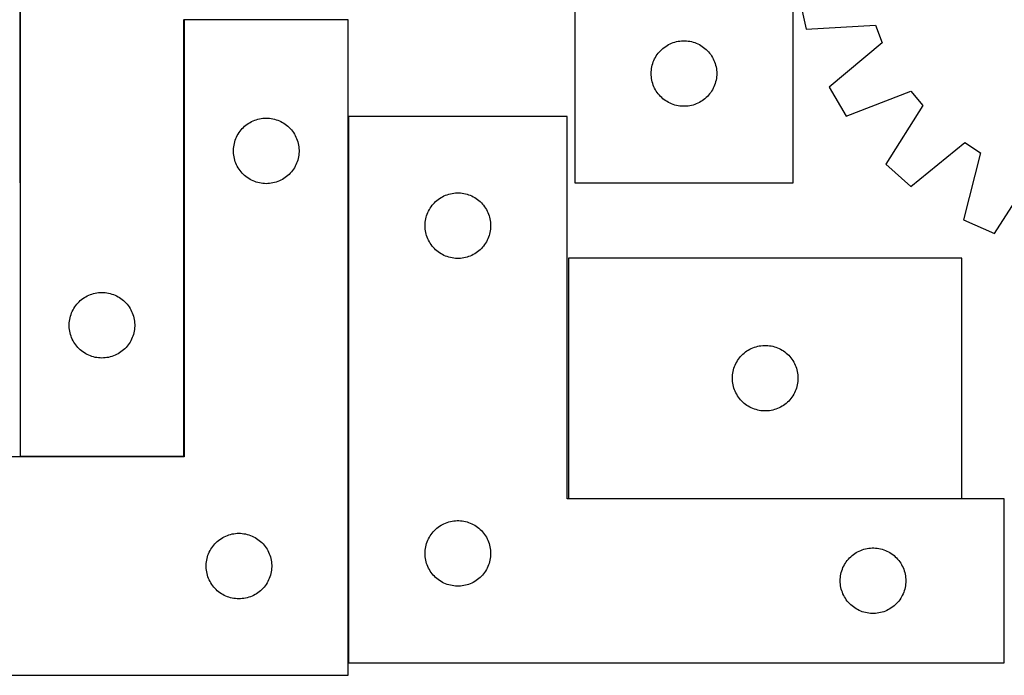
# Model space of a CAD drawing. Header units: millimetres. Extents: x 7 to 1493, y 7 to 482.
# Tile 3 of 5: x 790 to 1241, y 7 to 307. Entities that reach past the tile are written whole.
import ezdxf

# ---------------------------------------------------------------- set-up
doc = ezdxf.new("R2010")
doc.units = ezdxf.units.MM
doc.layers.add('COMMON', color=5, linetype='CONTINUOUS', true_color=0x0000ff)
doc.layers.add('CUT', color=7, linetype='CONTINUOUS', true_color=0x000000)

msp = doc.modelspace()

# ---------------------------------------------------------------- linework, layer by layer
at = {"layer": 'COMMON'}
for p, q in [((790.472518, 406.772516), (790.472518, 231.996894)), ((865.672519, 306.572515), (865.672519, 106.772516)), ((940.872521, 12.355775), (940.872521, 262.355775)), ((865.572519, 106.672516), (790.572519, 106.672516)), ((1041.62759, 87.455775), (1221.62759, 87.455775))]:
    msp.add_line(p, q, dxfattribs=at)
at = {"layer": 'CUT'}
for p, q in [((1144.449304, 231.972517), (1144.449304, 481.972517)), ((790.572519, 406.772516), (790.572519, 106.772516)), ((1044.449304, 406.972517), (1044.449304, 231.972517)), ((1147.029657, 317.323373), (1150.364174, 302.303002)), ((865.572519, 106.772516), (865.572519, 306.772516)), ((940.77252, 306.572515), (865.77252, 306.572515)), ((865.77252, 306.572515), (865.77252, 106.572515)), ((940.77252, 6.572515), (940.77252, 306.572515)), ((1150.364174, 302.303002), (1182.078992, 304.076436)), ((1182.078992, 304.076436), (1185.223818, 296.09963)), ((1083.707021, 292.441679), (1084.260204, 292.980797)), ((1084.260204, 292.980797), (1084.840407, 293.490724)), ((1084.840407, 293.490724), (1085.44609, 293.970106)), ((1085.44609, 293.970106), (1086.075648, 294.417672)), ((1086.075648, 294.417672), (1086.727412, 294.832236)), ((1086.727412, 294.832236), (1087.399653, 295.212699)), ((1087.399653, 295.212699), (1088.090588, 295.558051)), ((1088.090588, 295.558051), (1088.798386, 295.867376)), ((1088.798386, 295.867376), (1089.521169, 296.139855)), ((1089.521169, 296.139855), (1090.25702, 296.374765)), ((1090.25702, 296.374765), (1091.003988, 296.571483)), ((1091.003988, 296.571483), (1091.760093, 296.729486)), ((1091.760093, 296.729486), (1092.523329, 296.848357)), ((1092.523329, 296.848357), (1093.291672, 296.92778)), ((1093.291672, 296.92778), (1094.063086, 296.967544)), ((1094.063086, 296.967544), (1094.835523, 296.967544)), ((1094.835523, 296.967544), (1095.606936, 296.92778)), ((1095.606936, 296.92778), (1096.37528, 296.848357)), ((1096.37528, 296.848357), (1097.138516, 296.729486)), ((1097.138516, 296.729486), (1097.89462, 296.571483)), ((1097.89462, 296.571483), (1098.641589, 296.374765)), ((1098.641589, 296.374765), (1099.37744, 296.139855)), ((1099.37744, 296.139855), (1100.100223, 295.867376)), ((1100.100223, 295.867376), (1100.80802, 295.558051)), ((1100.80802, 295.558051), (1101.498955, 295.212699)), ((1101.498955, 295.212699), (1102.171196, 294.832236)), ((1102.171196, 294.832236), (1102.82296, 294.417672)), ((1102.82296, 294.417672), (1103.452518, 293.970106)), ((1103.452518, 293.970106), (1104.058202, 293.490724)), ((1104.058202, 293.490724), (1104.638404, 292.980797)), ((1104.638404, 292.980797), (1105.191587, 292.441679)), ((1185.223818, 296.09963), (1160.831415, 275.752999)), ((1080.704551, 287.979325), (1081.031998, 288.678924)), ((1081.031998, 288.678924), (1081.395026, 289.360738)), ((1081.395026, 289.360738), (1081.792671, 290.02296)), ((1081.792671, 290.02296), (1082.223879, 290.663833)), ((1082.223879, 290.663833), (1082.687507, 291.281659)), ((1082.687507, 291.281659), (1083.182325, 291.874799)), ((1083.182325, 291.874799), (1083.707021, 292.441679)), ((1105.191587, 292.441679), (1105.716283, 291.874799)), ((1105.716283, 291.874799), (1106.211101, 291.281659)), ((1106.211101, 291.281659), (1106.674729, 290.663833)), ((1106.674729, 290.663833), (1107.105938, 290.02296)), ((1107.105938, 290.02296), (1107.503583, 289.360738)), ((1107.503583, 289.360738), (1107.866611, 288.678924)), ((1107.866611, 288.678924), (1108.194058, 287.979325)), ((1079.528806, 283.514832), (1079.627986, 284.280876)), ((1079.627986, 284.280876), (1079.766469, 285.040798)), ((1079.766469, 285.040798), (1079.943888, 285.792584)), ((1079.943888, 285.792584), (1080.159774, 286.534239)), ((1080.159774, 286.534239), (1080.413552, 287.263798)), ((1080.413552, 287.263798), (1080.704551, 287.979325)), ((1108.194058, 287.979325), (1108.485057, 287.263798)), ((1108.485057, 287.263798), (1108.738835, 286.534239)), ((1108.738835, 286.534239), (1108.95472, 285.792584)), ((1108.95472, 285.792584), (1109.13214, 285.040798)), ((1109.13214, 285.040798), (1109.270623, 284.280876)), ((1109.270623, 284.280876), (1109.369802, 283.514832)), ((1079.449304, 281.972517), (1079.469193, 282.744698)), ((1079.469193, 281.200336), (1079.449304, 281.972517)), ((1079.469193, 282.744698), (1079.528806, 283.514832)), ((1079.528806, 280.430202), (1079.469193, 281.200336)), ((1079.627986, 279.664158), (1079.528806, 280.430202)), ((1079.766469, 278.904236), (1079.627986, 279.664158)), ((1109.270623, 279.664158), (1109.13214, 278.904236)), ((1109.369802, 280.430202), (1109.270623, 279.664158)), ((1109.369802, 283.514832), (1109.429416, 282.744698)), ((1109.429416, 281.200336), (1109.369802, 280.430202)), ((1109.429416, 282.744698), (1109.449304, 281.972517)), ((1109.449304, 281.972517), (1109.429416, 281.200336)), ((1079.943888, 278.15245), (1079.766469, 278.904236)), ((1080.159774, 277.410794), (1079.943888, 278.15245)), ((1080.413552, 276.681236), (1080.159774, 277.410794)), ((1080.704551, 275.965708), (1080.413552, 276.681236)), ((1081.031998, 275.26611), (1080.704551, 275.965708)), ((1081.395026, 274.584296), (1081.031998, 275.26611)), ((1107.866611, 275.26611), (1107.503583, 274.584296)), ((1108.194058, 275.965708), (1107.866611, 275.26611)), ((1108.485057, 276.681236), (1108.194058, 275.965708)), ((1108.738835, 277.410794), (1108.485057, 276.681236)), ((1108.95472, 278.15245), (1108.738835, 277.410794)), ((1109.13214, 278.904236), (1108.95472, 278.15245)), ((1160.831415, 275.752999), (1168.644279, 262.4982)), ((1081.792671, 273.922074), (1081.395026, 274.584296)), ((1082.223879, 273.2812), (1081.792671, 273.922074)), ((1082.687507, 272.663375), (1082.223879, 273.2812)), ((1083.182325, 272.070235), (1082.687507, 272.663375)), ((1083.707021, 271.503355), (1083.182325, 272.070235)), ((1084.260204, 270.964236), (1083.707021, 271.503355)), ((1084.840407, 270.45431), (1084.260204, 270.964236)), ((1085.44609, 269.974928), (1084.840407, 270.45431)), ((1104.058202, 270.45431), (1103.452518, 269.974928)), ((1104.638404, 270.964236), (1104.058202, 270.45431)), ((1105.191587, 271.503355), (1104.638404, 270.964236)), ((1105.716283, 272.070235), (1105.191587, 271.503355)), ((1106.211101, 272.663375), (1105.716283, 272.070235)), ((1106.674729, 273.2812), (1106.211101, 272.663375)), ((1107.105938, 273.922074), (1106.674729, 273.2812)), ((1107.503583, 274.584296), (1107.105938, 273.922074)), ((1168.644279, 262.4982), (1198.258842, 273.985253)), ((1198.258842, 273.985253), (1203.714718, 267.370664)), ((1086.075648, 269.527362), (1085.44609, 269.974928)), ((1086.727412, 269.112797), (1086.075648, 269.527362)), ((1087.399653, 268.732335), (1086.727412, 269.112797)), ((1088.090588, 268.386983), (1087.399653, 268.732335)), ((1088.798386, 268.077657), (1088.090588, 268.386983)), ((1089.521169, 267.805178), (1088.798386, 268.077657)), ((1090.25702, 267.570269), (1089.521169, 267.805178)), ((1091.003988, 267.373551), (1090.25702, 267.570269)), ((1091.760093, 267.215548), (1091.003988, 267.373551)), ((1092.523329, 267.096677), (1091.760093, 267.215548)), ((1093.291672, 267.017254), (1092.523329, 267.096677)), ((1094.063086, 266.97749), (1093.291672, 267.017254)), ((1094.835523, 266.97749), (1094.063086, 266.97749)), ((1095.606936, 267.017254), (1094.835523, 266.97749)), ((1096.37528, 267.096677), (1095.606936, 267.017254)), ((1097.138516, 267.215548), (1096.37528, 267.096677)), ((1097.89462, 267.373551), (1097.138516, 267.215548)), ((1098.641589, 267.570269), (1097.89462, 267.373551)), ((1099.37744, 267.805178), (1098.641589, 267.570269)), ((1100.100223, 268.077657), (1099.37744, 267.805178)), ((1100.80802, 268.386983), (1100.100223, 268.077657)), ((1101.498955, 268.732335), (1100.80802, 268.386983)), ((1102.171196, 269.112797), (1101.498955, 268.732335)), ((1102.82296, 269.527362), (1102.171196, 269.112797)), ((1103.452518, 269.974928), (1102.82296, 269.527362)), ((1203.714718, 267.370664), (1186.803618, 240.482201)), ((900.204239, 261.25535), (900.964161, 261.393833)), ((900.964161, 261.393833), (901.730205, 261.493013)), ((901.730205, 261.493013), (902.500339, 261.552626)), ((902.500339, 261.552626), (903.27252, 261.572515)), ((903.27252, 261.572515), (904.044701, 261.552626)), ((904.044701, 261.552626), (904.814835, 261.493013)), ((904.814835, 261.493013), (905.580879, 261.393833)), ((905.580879, 261.393833), (906.340801, 261.25535)), ((1040.972521, 262.355775), (940.972521, 262.355775)), ((940.972521, 262.355775), (940.972521, 12.355775)), ((1040.972521, 87.355775), (1040.972521, 262.355775)), ((892.264239, 256.761615), (892.803358, 257.314798)), ((892.803358, 257.314798), (893.370238, 257.839494)), ((893.370238, 257.839494), (893.963378, 258.334312)), ((893.963378, 258.334312), (894.581204, 258.79794)), ((894.581204, 258.79794), (895.222077, 259.229148)), ((895.222077, 259.229148), (895.884299, 259.626794)), ((895.884299, 259.626794), (896.566113, 259.989821)), ((896.566113, 259.989821), (897.265711, 260.317268)), ((897.265711, 260.317268), (897.981239, 260.608267)), ((897.981239, 260.608267), (898.710798, 260.862046)), ((898.710798, 260.862046), (899.452453, 261.077931)), ((899.452453, 261.077931), (900.204239, 261.25535)), ((906.340801, 261.25535), (907.092587, 261.077931)), ((907.092587, 261.077931), (907.834242, 260.862046)), ((907.834242, 260.862046), (908.563801, 260.608267)), ((908.563801, 260.608267), (909.279329, 260.317268)), ((909.279329, 260.317268), (909.978927, 259.989821)), ((909.978927, 259.989821), (910.660741, 259.626794)), ((910.660741, 259.626794), (911.322963, 259.229148)), ((911.322963, 259.229148), (911.963836, 258.79794)), ((911.963836, 258.79794), (912.581662, 258.334312)), ((912.581662, 258.334312), (913.174802, 257.839494)), ((913.174802, 257.839494), (913.741682, 257.314798)), ((913.741682, 257.314798), (914.2808, 256.761615)), ((889.37766, 252.223433), (889.686986, 252.931231)), ((889.686986, 252.931231), (890.032338, 253.622166)), ((890.032338, 253.622166), (890.412801, 254.294407)), ((890.412801, 254.294407), (890.827365, 254.946171)), ((890.827365, 254.946171), (891.274931, 255.575729)), ((891.274931, 255.575729), (891.754313, 256.181413)), ((891.754313, 256.181413), (892.264239, 256.761615)), ((914.2808, 256.761615), (914.790727, 256.181413)), ((914.790727, 256.181413), (915.270109, 255.575729)), ((915.270109, 255.575729), (915.717675, 254.946171)), ((915.717675, 254.946171), (916.132239, 254.294407)), ((916.132239, 254.294407), (916.512702, 253.622166)), ((916.512702, 253.622166), (916.858054, 252.931231)), ((916.858054, 252.931231), (917.16738, 252.223433)), ((888.317257, 247.730147), (888.39668, 248.49849)), ((888.39668, 248.49849), (888.515551, 249.261726)), ((888.515551, 249.261726), (888.673554, 250.017831)), ((888.673554, 250.017831), (888.870272, 250.764799)), ((888.870272, 250.764799), (889.105182, 251.500651)), ((889.105182, 251.500651), (889.37766, 252.223433)), ((917.16738, 252.223433), (917.439858, 251.500651)), ((917.439858, 251.500651), (917.674768, 250.764799)), ((917.674768, 250.764799), (917.871486, 250.017831)), ((917.871486, 250.017831), (918.029489, 249.261726)), ((918.029489, 249.261726), (918.14836, 248.49849)), ((918.14836, 248.49849), (918.227783, 247.730147)), ((1198.330052, 230.290445), (1222.945481, 250.366686)), ((1222.945481, 250.366686), (1230.178348, 245.761796)), ((888.277493, 246.958734), (888.317257, 247.730147)), ((888.277493, 246.186296), (888.277493, 246.958734)), ((888.317257, 245.414883), (888.277493, 246.186296)), ((888.39668, 244.64654), (888.317257, 245.414883)), ((888.515551, 243.883304), (888.39668, 244.64654)), ((888.673554, 243.127199), (888.515551, 243.883304)), ((918.029489, 243.883304), (917.871486, 243.127199)), ((918.14836, 244.64654), (918.029489, 243.883304)), ((918.227783, 245.414883), (918.14836, 244.64654)), ((918.227783, 247.730147), (918.267547, 246.958734)), ((918.267547, 246.186296), (918.227783, 245.414883)), ((918.267547, 246.958734), (918.267547, 246.186296)), ((1230.178348, 245.761796), (1222.403928, 214.963531)), ((888.870272, 242.38023), (888.673554, 243.127199)), ((889.105182, 241.644379), (888.870272, 242.38023)), ((889.37766, 240.921596), (889.105182, 241.644379)), ((889.686986, 240.213799), (889.37766, 240.921596)), ((890.032338, 239.522864), (889.686986, 240.213799)), ((890.412801, 238.850623), (890.032338, 239.522864)), ((890.827365, 238.198859), (890.412801, 238.850623)), ((916.132239, 238.850623), (915.717675, 238.198859)), ((916.512702, 239.522864), (916.132239, 238.850623)), ((916.858054, 240.213799), (916.512702, 239.522864)), ((917.16738, 240.921596), (916.858054, 240.213799)), ((917.439858, 241.644379), (917.16738, 240.921596)), ((917.674768, 242.38023), (917.439858, 241.644379)), ((917.871486, 243.127199), (917.674768, 242.38023)), ((1186.803618, 240.482201), (1198.330052, 230.290445)), ((891.274931, 237.569301), (890.827365, 238.198859)), ((891.754313, 236.963617), (891.274931, 237.569301)), ((892.264239, 236.383415), (891.754313, 236.963617)), ((892.803358, 235.830232), (892.264239, 236.383415)), ((893.370238, 235.305536), (892.803358, 235.830232)), ((893.963378, 234.810718), (893.370238, 235.305536)), ((894.581204, 234.34709), (893.963378, 234.810718)), ((895.222077, 233.915882), (894.581204, 234.34709)), ((911.963836, 234.34709), (911.322963, 233.915882)), ((912.581662, 234.810718), (911.963836, 234.34709)), ((913.174802, 235.305536), (912.581662, 234.810718)), ((913.741682, 235.830232), (913.174802, 235.305536)), ((914.2808, 236.383415), (913.741682, 235.830232)), ((914.790727, 236.963617), (914.2808, 236.383415)), ((915.270109, 237.569301), (914.790727, 236.963617)), ((915.717675, 238.198859), (915.270109, 237.569301)), ((1236.515643, 208.832459), (1253.722408, 235.532684)), ((895.884299, 233.518236), (895.222077, 233.915882)), ((896.566113, 233.155209), (895.884299, 233.518236)), ((897.265711, 232.827761), (896.566113, 233.155209)), ((897.981239, 232.536763), (897.265711, 232.827761)), ((898.710798, 232.282984), (897.981239, 232.536763)), ((899.452453, 232.067099), (898.710798, 232.282984)), ((900.204239, 231.88968), (899.452453, 232.067099)), ((900.964161, 231.751196), (900.204239, 231.88968)), ((901.730205, 231.652017), (900.964161, 231.751196)), ((902.500339, 231.592404), (901.730205, 231.652017)), ((903.27252, 231.572515), (902.500339, 231.592404)), ((904.044701, 231.592404), (903.27252, 231.572515)), ((904.814835, 231.652017), (904.044701, 231.592404)), ((905.580879, 231.751196), (904.814835, 231.652017)), ((906.340801, 231.88968), (905.580879, 231.751196)), ((907.092587, 232.067099), (906.340801, 231.88968)), ((907.834242, 232.282984), (907.092587, 232.067099)), ((908.563801, 232.536763), (907.834242, 232.282984)), ((909.279329, 232.827761), (908.563801, 232.536763)), ((909.978927, 233.155209), (909.279329, 232.827761)), ((910.660741, 233.518236), (909.978927, 233.155209)), ((911.322963, 233.915882), (910.660741, 233.518236)), ((1044.449304, 231.972517), (1144.449304, 231.972517)), ((983.250629, 225.215494), (983.92287, 225.595957)), ((983.92287, 225.595957), (984.613805, 225.941309)), ((984.613805, 225.941309), (985.321603, 226.250634)), ((985.321603, 226.250634), (986.044385, 226.523113)), ((986.044385, 226.523113), (986.780236, 226.758023)), ((986.780236, 226.758023), (987.527205, 226.95474)), ((987.527205, 226.95474), (988.28331, 227.112744)), ((988.28331, 227.112744), (989.046546, 227.231615)), ((989.046546, 227.231615), (989.814889, 227.311038)), ((989.814889, 227.311038), (990.586302, 227.350802)), ((990.586302, 227.350802), (991.35874, 227.350802)), ((991.35874, 227.350802), (992.130153, 227.311038)), ((992.130153, 227.311038), (992.898496, 227.231615)), ((992.898496, 227.231615), (993.661732, 227.112744)), ((993.661732, 227.112744), (994.417837, 226.95474)), ((994.417837, 226.95474), (995.164806, 226.758023)), ((995.164806, 226.758023), (995.900657, 226.523113)), ((995.900657, 226.523113), (996.623439, 226.250634)), ((996.623439, 226.250634), (997.331237, 225.941309)), ((997.331237, 225.941309), (998.022172, 225.595957)), ((998.022172, 225.595957), (998.694413, 225.215494)), ((978.315888, 220.406218), (978.747096, 221.047091)), ((978.747096, 221.047091), (979.210724, 221.664917)), ((979.210724, 221.664917), (979.705542, 222.258056)), ((979.705542, 222.258056), (980.230238, 222.824937)), ((980.230238, 222.824937), (980.783421, 223.364055)), ((980.783421, 223.364055), (981.363623, 223.873981)), ((981.363623, 223.873981), (981.969307, 224.353363)), ((981.969307, 224.353363), (982.598865, 224.80093)), ((982.598865, 224.80093), (983.250629, 225.215494)), ((998.694413, 225.215494), (999.346177, 224.80093)), ((999.346177, 224.80093), (999.975735, 224.353363)), ((999.975735, 224.353363), (1000.581419, 223.873981)), ((1000.581419, 223.873981), (1001.161621, 223.364055)), ((1001.161621, 223.364055), (1001.714804, 222.824937)), ((1001.714804, 222.824937), (1002.2395, 222.258056)), ((1002.2395, 222.258056), (1002.734318, 221.664917)), ((1002.734318, 221.664917), (1003.197946, 221.047091)), ((1003.197946, 221.047091), (1003.629154, 220.406218)), ((976.467105, 216.175841), (976.68299, 216.917497)), ((976.68299, 216.917497), (976.936769, 217.647056)), ((976.936769, 217.647056), (977.227767, 218.362583)), ((977.227767, 218.362583), (977.555215, 219.062182)), ((977.555215, 219.062182), (977.918242, 219.743996)), ((977.918242, 219.743996), (978.315888, 220.406218)), ((1003.629154, 220.406218), (1004.0268, 219.743996)), ((1004.0268, 219.743996), (1004.389827, 219.062182)), ((1004.389827, 219.062182), (1004.717275, 218.362583)), ((1004.717275, 218.362583), (1005.008273, 217.647056)), ((1005.008273, 217.647056), (1005.262052, 216.917497)), ((1005.262052, 216.917497), (1005.477937, 216.175841)), ((975.972521, 212.355775), (975.99241, 213.127956)), ((975.99241, 211.583593), (975.972521, 212.355775)), ((975.99241, 213.127956), (976.052023, 213.89809)), ((976.052023, 213.89809), (976.151203, 214.664133)), ((976.151203, 214.664133), (976.289686, 215.424056)), ((976.289686, 215.424056), (976.467105, 216.175841)), ((1005.477937, 216.175841), (1005.655356, 215.424056)), ((1005.655356, 215.424056), (1005.793839, 214.664133)), ((1005.793839, 214.664133), (1005.893019, 213.89809)), ((1005.893019, 213.89809), (1005.952632, 213.127956)), ((1005.952632, 213.127956), (1005.972521, 212.355775)), ((1005.972521, 212.355775), (1005.952632, 211.583593)), ((1222.403928, 214.963531), (1236.515643, 208.832459)), ((976.052023, 210.81346), (975.99241, 211.583593)), ((976.151203, 210.047416), (976.052023, 210.81346)), ((976.289686, 209.287494), (976.151203, 210.047416)), ((976.467105, 208.535708), (976.289686, 209.287494)), ((976.68299, 207.794052), (976.467105, 208.535708)), ((976.936769, 207.064493), (976.68299, 207.794052)), ((1005.262052, 207.794052), (1005.008273, 207.064493)), ((1005.477937, 208.535708), (1005.262052, 207.794052)), ((1005.655356, 209.287494), (1005.477937, 208.535708)), ((1005.793839, 210.047416), (1005.655356, 209.287494)), ((1005.893019, 210.81346), (1005.793839, 210.047416)), ((1005.952632, 211.583593), (1005.893019, 210.81346)), ((977.227767, 206.348966), (976.936769, 207.064493)), ((977.555215, 205.649368), (977.227767, 206.348966)), ((977.918242, 204.967554), (977.555215, 205.649368)), ((978.315888, 204.305332), (977.918242, 204.967554)), ((978.747096, 203.664458), (978.315888, 204.305332)), ((979.210724, 203.046632), (978.747096, 203.664458)), ((979.705542, 202.453493), (979.210724, 203.046632)), ((1002.734318, 203.046632), (1002.2395, 202.453493)), ((1003.197946, 203.664458), (1002.734318, 203.046632)), ((1003.629154, 204.305332), (1003.197946, 203.664458)), ((1004.0268, 204.967554), (1003.629154, 204.305332)), ((1004.389827, 205.649368), (1004.0268, 204.967554)), ((1004.717275, 206.348966), (1004.389827, 205.649368)), ((1005.008273, 207.064493), (1004.717275, 206.348966)), ((980.230238, 201.886612), (979.705542, 202.453493)), ((980.783421, 201.347494), (980.230238, 201.886612)), ((981.363623, 200.837568), (980.783421, 201.347494)), ((981.969307, 200.358186), (981.363623, 200.837568)), ((982.598865, 199.910619), (981.969307, 200.358186)), ((983.250629, 199.496055), (982.598865, 199.910619)), ((983.92287, 199.115593), (983.250629, 199.496055)), ((984.613805, 198.770241), (983.92287, 199.115593)), ((985.321603, 198.460915), (984.613805, 198.770241)), ((986.044385, 198.188436), (985.321603, 198.460915)), ((996.623439, 198.460915), (995.900657, 198.188436)), ((997.331237, 198.770241), (996.623439, 198.460915)), ((998.022172, 199.115593), (997.331237, 198.770241)), ((998.694413, 199.496055), (998.022172, 199.115593)), ((999.346177, 199.910619), (998.694413, 199.496055)), ((999.975735, 200.358186), (999.346177, 199.910619)), ((1000.581419, 200.837568), (999.975735, 200.358186)), ((1001.161621, 201.347494), (1000.581419, 200.837568)), ((1001.714804, 201.886612), (1001.161621, 201.347494)), ((1002.2395, 202.453493), (1001.714804, 201.886612)), ((986.780236, 197.953527), (986.044385, 198.188436)), ((987.527205, 197.756809), (986.780236, 197.953527)), ((988.28331, 197.598805), (987.527205, 197.756809)), ((989.046546, 197.479935), (988.28331, 197.598805)), ((989.814889, 197.400512), (989.046546, 197.479935)), ((990.586302, 197.360748), (989.814889, 197.400512)), ((991.35874, 197.360748), (990.586302, 197.360748)), ((992.130153, 197.400512), (991.35874, 197.360748)), ((992.898496, 197.479935), (992.130153, 197.400512)), ((993.661732, 197.598805), (992.898496, 197.479935)), ((994.417837, 197.756809), (993.661732, 197.598805)), ((995.164806, 197.953527), (994.417837, 197.756809)), ((995.900657, 198.188436), (995.164806, 197.953527)), ((1221.62759, 197.555776), (1041.62759, 197.555776)), ((1041.62759, 197.555776), (1041.62759, 87.555776)), ((1221.62759, 87.555776), (1221.62759, 197.555776)), ((821.366112, 180.189822), (822.06571, 180.517269)), ((822.06571, 180.517269), (822.781238, 180.808268)), ((822.781238, 180.808268), (823.510797, 181.062047)), ((823.510797, 181.062047), (824.252452, 181.277932)), ((824.252452, 181.277932), (825.004238, 181.455351)), ((825.004238, 181.455351), (825.76416, 181.593834)), ((825.76416, 181.593834), (826.530204, 181.693014)), ((826.530204, 181.693014), (827.300338, 181.752627)), ((827.300338, 181.752627), (828.072519, 181.772516)), ((828.072519, 181.772516), (828.8447, 181.752627)), ((828.8447, 181.752627), (829.614834, 181.693014)), ((829.614834, 181.693014), (830.380878, 181.593834)), ((830.380878, 181.593834), (831.1408, 181.455351)), ((831.1408, 181.455351), (831.892586, 181.277932)), ((831.892586, 181.277932), (832.634241, 181.062047)), ((832.634241, 181.062047), (833.3638, 180.808268)), ((833.3638, 180.808268), (834.079328, 180.517269)), ((834.079328, 180.517269), (834.778926, 180.189822)), ((815.627364, 175.146172), (816.07493, 175.77573)), ((816.07493, 175.77573), (816.554312, 176.381414)), ((816.554312, 176.381414), (817.064238, 176.961616)), ((817.064238, 176.961616), (817.603357, 177.514799)), ((817.603357, 177.514799), (818.170237, 178.039495)), ((818.170237, 178.039495), (818.763377, 178.534313)), ((818.763377, 178.534313), (819.381203, 178.997941)), ((819.381203, 178.997941), (820.022076, 179.429149)), ((820.022076, 179.429149), (820.684298, 179.826795)), ((820.684298, 179.826795), (821.366112, 180.189822)), ((834.778926, 180.189822), (835.46074, 179.826795)), ((835.46074, 179.826795), (836.122962, 179.429149)), ((836.122962, 179.429149), (836.763835, 178.997941)), ((836.763835, 178.997941), (837.381661, 178.534313)), ((837.381661, 178.534313), (837.974801, 178.039495)), ((837.974801, 178.039495), (838.541681, 177.514799)), ((838.541681, 177.514799), (839.080799, 176.961616)), ((839.080799, 176.961616), (839.590726, 176.381414)), ((839.590726, 176.381414), (840.070108, 175.77573)), ((840.070108, 175.77573), (840.517674, 175.146172)), ((813.670271, 170.9648), (813.905181, 171.700652)), ((813.905181, 171.700652), (814.177659, 172.423434)), ((814.177659, 172.423434), (814.486985, 173.131232)), ((814.486985, 173.131232), (814.832337, 173.822167)), ((814.832337, 173.822167), (815.2128, 174.494408)), ((815.2128, 174.494408), (815.627364, 175.146172)), ((840.517674, 175.146172), (840.932238, 174.494408)), ((840.932238, 174.494408), (841.312701, 173.822167)), ((841.312701, 173.822167), (841.658053, 173.131232)), ((841.658053, 173.131232), (841.967379, 172.423434)), ((841.967379, 172.423434), (842.239857, 171.700652)), ((842.239857, 171.700652), (842.474767, 170.9648)), ((813.077492, 167.158735), (813.117256, 167.930148)), ((813.077492, 166.386297), (813.077492, 167.158735)), ((813.117256, 167.930148), (813.196679, 168.698491)), ((813.196679, 168.698491), (813.31555, 169.461727)), ((813.31555, 169.461727), (813.473553, 170.217832)), ((813.473553, 170.217832), (813.670271, 170.9648)), ((842.474767, 170.9648), (842.671485, 170.217832)), ((842.671485, 170.217832), (842.829488, 169.461727)), ((842.829488, 169.461727), (842.948359, 168.698491)), ((842.948359, 168.698491), (843.027782, 167.930148)), ((843.027782, 167.930148), (843.067546, 167.158735)), ((843.067546, 167.158735), (843.067546, 166.386297)), ((813.117256, 165.614884), (813.077492, 166.386297)), ((813.196679, 164.846541), (813.117256, 165.614884)), ((813.31555, 164.083305), (813.196679, 164.846541)), ((813.473553, 163.3272), (813.31555, 164.083305)), ((813.670271, 162.580231), (813.473553, 163.3272)), ((813.905181, 161.84438), (813.670271, 162.580231)), ((842.474767, 162.580231), (842.239857, 161.84438)), ((842.671485, 163.3272), (842.474767, 162.580231)), ((842.829488, 164.083305), (842.671485, 163.3272)), ((842.948359, 164.846541), (842.829488, 164.083305)), ((843.027782, 165.614884), (842.948359, 164.846541)), ((843.067546, 166.386297), (843.027782, 165.614884)), ((814.177659, 161.121597), (813.905181, 161.84438)), ((814.486985, 160.4138), (814.177659, 161.121597)), ((814.832337, 159.722865), (814.486985, 160.4138)), ((815.2128, 159.050624), (814.832337, 159.722865)), ((815.627364, 158.39886), (815.2128, 159.050624)), ((816.07493, 157.769302), (815.627364, 158.39886)), ((816.554312, 157.163618), (816.07493, 157.769302)), ((840.070108, 157.769302), (839.590726, 157.163618)), ((840.517674, 158.39886), (840.070108, 157.769302)), ((840.932238, 159.050624), (840.517674, 158.39886)), ((841.312701, 159.722865), (840.932238, 159.050624)), ((841.658053, 160.4138), (841.312701, 159.722865)), ((841.967379, 161.121597), (841.658053, 160.4138)), ((842.239857, 161.84438), (841.967379, 161.121597)), ((817.064238, 156.583416), (816.554312, 157.163618)), ((817.603357, 156.030233), (817.064238, 156.583416)), ((818.170237, 155.505537), (817.603357, 156.030233)), ((818.763377, 155.010719), (818.170237, 155.505537)), ((819.381203, 154.547091), (818.763377, 155.010719)), ((820.022076, 154.115883), (819.381203, 154.547091)), ((820.684298, 153.718237), (820.022076, 154.115883)), ((821.366112, 153.35521), (820.684298, 153.718237)), ((822.06571, 153.027762), (821.366112, 153.35521)), ((834.778926, 153.35521), (834.079328, 153.027762)), ((835.46074, 153.718237), (834.778926, 153.35521)), ((836.122962, 154.115883), (835.46074, 153.718237)), ((836.763835, 154.547091), (836.122962, 154.115883)), ((837.381661, 155.010719), (836.763835, 154.547091)), ((837.974801, 155.505537), (837.381661, 155.010719)), ((838.541681, 156.030233), (837.974801, 155.505537)), ((839.080799, 156.583416), (838.541681, 156.030233)), ((839.590726, 157.163618), (839.080799, 156.583416)), ((1120.885307, 153.024938), (1121.43849, 153.564056)), ((1121.43849, 153.564056), (1122.018692, 154.073982)), ((1122.018692, 154.073982), (1122.624375, 154.553364)), ((1122.624375, 154.553364), (1123.253934, 155.000931)), ((1123.253934, 155.000931), (1123.905698, 155.415495)), ((1123.905698, 155.415495), (1124.577938, 155.795958)), ((1124.577938, 155.795958), (1125.268874, 156.14131)), ((1125.268874, 156.14131), (1125.976671, 156.450635)), ((1125.976671, 156.450635), (1126.699454, 156.723114)), ((1126.699454, 156.723114), (1127.435305, 156.958024)), ((1127.435305, 156.958024), (1128.182273, 157.154741)), ((1128.182273, 157.154741), (1128.938378, 157.312745)), ((1128.938378, 157.312745), (1129.701614, 157.431616)), ((1129.701614, 157.431616), (1130.469958, 157.511039)), ((1130.469958, 157.511039), (1131.241371, 157.550803)), ((1131.241371, 157.550803), (1132.013808, 157.550803)), ((1132.013808, 157.550803), (1132.785222, 157.511039)), ((1132.785222, 157.511039), (1133.553565, 157.431616)), ((1133.553565, 157.431616), (1134.316801, 157.312745)), ((1134.316801, 157.312745), (1135.072906, 157.154741)), ((1135.072906, 157.154741), (1135.819874, 156.958024)), ((1135.819874, 156.958024), (1136.555725, 156.723114)), ((1136.555725, 156.723114), (1137.278508, 156.450635)), ((1137.278508, 156.450635), (1137.986305, 156.14131)), ((1137.986305, 156.14131), (1138.677241, 155.795958)), ((1138.677241, 155.795958), (1139.349482, 155.415495)), ((1139.349482, 155.415495), (1140.001245, 155.000931)), ((1140.001245, 155.000931), (1140.630804, 154.553364)), ((1140.630804, 154.553364), (1141.236487, 154.073982)), ((1141.236487, 154.073982), (1141.81669, 153.564056)), ((1141.81669, 153.564056), (1142.369872, 153.024938)), ((822.781238, 152.736764), (822.06571, 153.027762)), ((823.510797, 152.482985), (822.781238, 152.736764)), ((824.252452, 152.2671), (823.510797, 152.482985)), ((825.004238, 152.089681), (824.252452, 152.2671)), ((825.76416, 151.951197), (825.004238, 152.089681)), ((826.530204, 151.852018), (825.76416, 151.951197)), ((827.300338, 151.792405), (826.530204, 151.852018)), ((828.072519, 151.772516), (827.300338, 151.792405)), ((828.8447, 151.792405), (828.072519, 151.772516)), ((829.614834, 151.852018), (828.8447, 151.792405)), ((830.380878, 151.951197), (829.614834, 151.852018)), ((831.1408, 152.089681), (830.380878, 151.951197)), ((831.892586, 152.2671), (831.1408, 152.089681)), ((832.634241, 152.482985), (831.892586, 152.2671)), ((833.3638, 152.736764), (832.634241, 152.482985)), ((834.079328, 153.027762), (833.3638, 152.736764)), ((1117.882836, 148.562584), (1118.210283, 149.262183)), ((1118.210283, 149.262183), (1118.573311, 149.943997)), ((1118.573311, 149.943997), (1118.970956, 150.606219)), ((1118.970956, 150.606219), (1119.402165, 151.247092)), ((1119.402165, 151.247092), (1119.865793, 151.864918)), ((1119.865793, 151.864918), (1120.360611, 152.458057)), ((1120.360611, 152.458057), (1120.885307, 153.024938)), ((1142.369872, 153.024938), (1142.894569, 152.458057)), ((1142.894569, 152.458057), (1143.389387, 151.864918)), ((1143.389387, 151.864918), (1143.853015, 151.247092)), ((1143.853015, 151.247092), (1144.284223, 150.606219)), ((1144.284223, 150.606219), (1144.681868, 149.943997)), ((1144.681868, 149.943997), (1145.044896, 149.262183)), ((1145.044896, 149.262183), (1145.372343, 148.562584)), ((1116.707091, 144.098091), (1116.806271, 144.864134)), ((1116.806271, 144.864134), (1116.944754, 145.624057)), ((1116.944754, 145.624057), (1117.122174, 146.375842)), ((1117.122174, 146.375842), (1117.338059, 147.117498)), ((1117.338059, 147.117498), (1117.591837, 147.847057)), ((1117.591837, 147.847057), (1117.882836, 148.562584)), ((1145.372343, 148.562584), (1145.663342, 147.847057)), ((1145.663342, 147.847057), (1145.91712, 147.117498)), ((1145.91712, 147.117498), (1146.133005, 146.375842)), ((1146.133005, 146.375842), (1146.310425, 145.624057)), ((1146.310425, 145.624057), (1146.448908, 144.864134)), ((1146.448908, 144.864134), (1146.548088, 144.098091)), ((1116.62759, 142.555776), (1116.647478, 143.327957)), ((1116.647478, 141.783594), (1116.62759, 142.555776)), ((1116.647478, 143.327957), (1116.707091, 144.098091)), ((1116.707091, 141.013461), (1116.647478, 141.783594)), ((1116.806271, 140.247417), (1116.707091, 141.013461)), ((1116.944754, 139.487495), (1116.806271, 140.247417)), ((1146.448908, 140.247417), (1146.310425, 139.487495)), ((1146.548088, 141.013461), (1146.448908, 140.247417)), ((1146.548088, 144.098091), (1146.607701, 143.327957)), ((1146.607701, 141.783594), (1146.548088, 141.013461)), ((1146.607701, 143.327957), (1146.62759, 142.555776)), ((1146.62759, 142.555776), (1146.607701, 141.783594)), ((1117.122174, 138.735709), (1116.944754, 139.487495)), ((1117.338059, 137.994053), (1117.122174, 138.735709)), ((1117.591837, 137.264494), (1117.338059, 137.994053)), ((1117.882836, 136.548967), (1117.591837, 137.264494)), ((1118.210283, 135.849369), (1117.882836, 136.548967)), ((1118.573311, 135.167555), (1118.210283, 135.849369)), ((1145.044896, 135.849369), (1144.681868, 135.167555)), ((1145.372343, 136.548967), (1145.044896, 135.849369)), ((1145.663342, 137.264494), (1145.372343, 136.548967)), ((1145.91712, 137.994053), (1145.663342, 137.264494)), ((1146.133005, 138.735709), (1145.91712, 137.994053)), ((1146.310425, 139.487495), (1146.133005, 138.735709)), ((1118.970956, 134.505333), (1118.573311, 135.167555)), ((1119.402165, 133.864459), (1118.970956, 134.505333)), ((1119.865793, 133.246633), (1119.402165, 133.864459)), ((1120.360611, 132.653494), (1119.865793, 133.246633)), ((1120.885307, 132.086613), (1120.360611, 132.653494)), ((1121.43849, 131.547495), (1120.885307, 132.086613)), ((1122.018692, 131.037569), (1121.43849, 131.547495)), ((1122.624375, 130.558187), (1122.018692, 131.037569)), ((1141.236487, 131.037569), (1140.630804, 130.558187)), ((1141.81669, 131.547495), (1141.236487, 131.037569)), ((1142.369872, 132.086613), (1141.81669, 131.547495)), ((1142.894569, 132.653494), (1142.369872, 132.086613)), ((1143.389387, 133.246633), (1142.894569, 132.653494)), ((1143.853015, 133.864459), (1143.389387, 133.246633)), ((1144.284223, 134.505333), (1143.853015, 133.864459)), ((1144.681868, 135.167555), (1144.284223, 134.505333)), ((1123.253934, 130.11062), (1122.624375, 130.558187)), ((1123.905698, 129.696056), (1123.253934, 130.11062)), ((1124.577938, 129.315594), (1123.905698, 129.696056)), ((1125.268874, 128.970242), (1124.577938, 129.315594)), ((1125.976671, 128.660916), (1125.268874, 128.970242)), ((1126.699454, 128.388437), (1125.976671, 128.660916)), ((1127.435305, 128.153528), (1126.699454, 128.388437)), ((1128.182273, 127.95681), (1127.435305, 128.153528)), ((1128.938378, 127.798806), (1128.182273, 127.95681)), ((1129.701614, 127.679936), (1128.938378, 127.798806)), ((1130.469958, 127.600513), (1129.701614, 127.679936)), ((1131.241371, 127.560749), (1130.469958, 127.600513)), ((1132.013808, 127.560749), (1131.241371, 127.560749)), ((1132.785222, 127.600513), (1132.013808, 127.560749)), ((1133.553565, 127.679936), (1132.785222, 127.600513)), ((1134.316801, 127.798806), (1133.553565, 127.679936)), ((1135.072906, 127.95681), (1134.316801, 127.798806)), ((1135.819874, 128.153528), (1135.072906, 127.95681)), ((1136.555725, 128.388437), (1135.819874, 128.153528)), ((1137.278508, 128.660916), (1136.555725, 128.388437)), ((1137.986305, 128.970242), (1137.278508, 128.660916)), ((1138.677241, 129.315594), (1137.986305, 128.970242)), ((1139.349482, 129.696056), (1138.677241, 129.315594)), ((1140.001245, 130.11062), (1139.349482, 129.696056)), ((1140.630804, 130.558187), (1140.001245, 130.11062)), ((865.77252, 106.572515), (690.77252, 106.572515)), ((790.572519, 106.772516), (865.572519, 106.772516)), ((1240.972521, 87.355775), (1040.972521, 87.355775)), ((1041.62759, 87.555776), (1221.62759, 87.555776)), ((1240.972521, 12.355775), (1240.972521, 87.355775)), ((986.044385, 76.523113), (986.780236, 76.758023)), ((986.780236, 76.758023), (987.527205, 76.95474)), ((987.527205, 76.95474), (988.28331, 77.112744)), ((988.28331, 77.112744), (989.046546, 77.231615)), ((989.046546, 77.231615), (989.814889, 77.311038)), ((989.814889, 77.311038), (990.586302, 77.350802)), ((990.586302, 77.350802), (991.35874, 77.350802)), ((991.35874, 77.350802), (992.130153, 77.311038)), ((992.130153, 77.311038), (992.898496, 77.231615)), ((992.898496, 77.231615), (993.661732, 77.112744)), ((993.661732, 77.112744), (994.417837, 76.95474)), ((994.417837, 76.95474), (995.164806, 76.758023)), ((995.164806, 76.758023), (995.900657, 76.523113)), ((979.210724, 71.664917), (979.705542, 72.258056)), ((979.705542, 72.258056), (980.230238, 72.824937)), ((980.230238, 72.824937), (980.783421, 73.364055)), ((980.783421, 73.364055), (981.363623, 73.873981)), ((981.363623, 73.873981), (981.969307, 74.353363)), ((981.969307, 74.353363), (982.598865, 74.80093)), ((982.598865, 74.80093), (983.250629, 75.215494)), ((983.250629, 75.215494), (983.92287, 75.595957)), ((983.92287, 75.595957), (984.613805, 75.941309)), ((984.613805, 75.941309), (985.321603, 76.250634)), ((985.321603, 76.250634), (986.044385, 76.523113)), ((995.900657, 76.523113), (996.623439, 76.250634)), ((996.623439, 76.250634), (997.331237, 75.941309)), ((997.331237, 75.941309), (998.022172, 75.595957)), ((998.022172, 75.595957), (998.694413, 75.215494)), ((998.694413, 75.215494), (999.346177, 74.80093)), ((999.346177, 74.80093), (999.975735, 74.353363)), ((999.975735, 74.353363), (1000.581419, 73.873981)), ((1000.581419, 73.873981), (1001.161621, 73.364055)), ((1001.161621, 73.364055), (1001.714804, 72.824937)), ((1001.714804, 72.824937), (1002.2395, 72.258056)), ((1002.2395, 72.258056), (1002.734318, 71.664917)), ((880.303358, 67.314798), (880.870238, 67.839494)), ((880.870238, 67.839494), (881.463378, 68.334312)), ((881.463378, 68.334312), (882.081204, 68.79794)), ((882.081204, 68.79794), (882.722077, 69.229148)), ((882.722077, 69.229148), (883.384299, 69.626794)), ((883.384299, 69.626794), (884.066113, 69.989821)), ((884.066113, 69.989821), (884.765711, 70.317268)), ((884.765711, 70.317268), (885.481239, 70.608267)), ((885.481239, 70.608267), (886.210798, 70.862046)), ((886.210798, 70.862046), (886.952453, 71.077931)), ((886.952453, 71.077931), (887.704239, 71.25535)), ((887.704239, 71.25535), (888.464161, 71.393833)), ((888.464161, 71.393833), (889.230205, 71.493013)), ((889.230205, 71.493013), (890.000339, 71.552626)), ((890.000339, 71.552626), (890.77252, 71.572515)), ((890.77252, 71.572515), (891.544701, 71.552626)), ((891.544701, 71.552626), (892.314835, 71.493013)), ((892.314835, 71.493013), (893.080879, 71.393833)), ((893.080879, 71.393833), (893.840801, 71.25535)), ((893.840801, 71.25535), (894.592587, 71.077931)), ((894.592587, 71.077931), (895.334242, 70.862046)), ((895.334242, 70.862046), (896.063801, 70.608267)), ((896.063801, 70.608267), (896.779329, 70.317268)), ((896.779329, 70.317268), (897.478927, 69.989821)), ((897.478927, 69.989821), (898.160741, 69.626794)), ((898.160741, 69.626794), (898.822963, 69.229148)), ((898.822963, 69.229148), (899.463836, 68.79794)), ((899.463836, 68.79794), (900.081662, 68.334312)), ((900.081662, 68.334312), (900.674802, 67.839494)), ((900.674802, 67.839494), (901.241682, 67.314798)), ((976.68299, 66.917497), (976.936769, 67.647056)), ((976.936769, 67.647056), (977.227767, 68.362583)), ((977.227767, 68.362583), (977.555215, 69.062182)), ((977.555215, 69.062182), (977.918242, 69.743996)), ((977.918242, 69.743996), (978.315888, 70.406218)), ((978.315888, 70.406218), (978.747096, 71.047091)), ((978.747096, 71.047091), (979.210724, 71.664917)), ((1002.734318, 71.664917), (1003.197946, 71.047091)), ((1003.197946, 71.047091), (1003.629154, 70.406218)), ((1003.629154, 70.406218), (1004.0268, 69.743996)), ((1004.0268, 69.743996), (1004.389827, 69.062182)), ((1004.389827, 69.062182), (1004.717275, 68.362583)), ((1004.717275, 68.362583), (1005.008273, 67.647056)), ((1005.008273, 67.647056), (1005.262052, 66.917497)), ((877.186986, 62.931231), (877.532338, 63.622166)), ((877.532338, 63.622166), (877.912801, 64.294407)), ((877.912801, 64.294407), (878.327365, 64.946171)), ((878.327365, 64.946171), (878.774931, 65.575729)), ((878.774931, 65.575729), (879.254313, 66.181413)), ((879.254313, 66.181413), (879.764239, 66.761615)), ((879.764239, 66.761615), (880.303358, 67.314798)), ((901.241682, 67.314798), (901.7808, 66.761615)), ((901.7808, 66.761615), (902.290727, 66.181413)), ((902.290727, 66.181413), (902.770109, 65.575729)), ((902.770109, 65.575729), (903.217675, 64.946171)), ((903.217675, 64.946171), (903.632239, 64.294407)), ((903.632239, 64.294407), (904.012702, 63.622166)), ((904.012702, 63.622166), (904.358054, 62.931231)), ((975.972521, 62.355775), (975.99241, 63.127956)), ((975.99241, 63.127956), (976.052023, 63.89809)), ((976.052023, 63.89809), (976.151203, 64.664133)), ((976.151203, 64.664133), (976.289686, 65.424056)), ((976.289686, 65.424056), (976.467105, 66.175841)), ((976.467105, 66.175841), (976.68299, 66.917497)), ((1005.262052, 66.917497), (1005.477937, 66.175841)), ((1005.477937, 66.175841), (1005.655356, 65.424056)), ((1005.655356, 65.424056), (1005.793839, 64.664133)), ((1005.793839, 64.664133), (1005.893019, 63.89809)), ((1005.893019, 63.89809), (1005.952632, 63.127956)), ((1005.952632, 63.127956), (1005.972521, 62.355775)), ((1173.250629, 62.715494), (1173.92287, 63.095957)), ((1173.92287, 63.095957), (1174.613805, 63.441309)), ((1174.613805, 63.441309), (1175.321603, 63.750634)), ((1175.321603, 63.750634), (1176.044385, 64.023113)), ((1176.044385, 64.023113), (1176.780236, 64.258023)), ((1176.780236, 64.258023), (1177.527205, 64.45474)), ((1177.527205, 64.45474), (1178.28331, 64.612744)), ((1178.28331, 64.612744), (1179.046546, 64.731615)), ((1179.046546, 64.731615), (1179.814889, 64.811038)), ((1179.814889, 64.811038), (1180.586302, 64.850802)), ((1180.586302, 64.850802), (1181.35874, 64.850802)), ((1181.35874, 64.850802), (1182.130153, 64.811038)), ((1182.130153, 64.811038), (1182.898496, 64.731615)), ((1182.898496, 64.731615), (1183.661732, 64.612744)), ((1183.661732, 64.612744), (1184.417837, 64.45474)), ((1184.417837, 64.45474), (1185.164806, 64.258023)), ((1185.164806, 64.258023), (1185.900657, 64.023113)), ((1185.900657, 64.023113), (1186.623439, 63.750634)), ((1186.623439, 63.750634), (1187.331237, 63.441309)), ((1187.331237, 63.441309), (1188.022172, 63.095957)), ((1188.022172, 63.095957), (1188.694413, 62.715494)), ((875.89668, 58.49849), (876.015551, 59.261726)), ((876.015551, 59.261726), (876.173554, 60.017831)), ((876.173554, 60.017831), (876.370272, 60.764799)), ((876.370272, 60.764799), (876.605182, 61.500651)), ((876.605182, 61.500651), (876.87766, 62.223433)), ((876.87766, 62.223433), (877.186986, 62.931231)), ((904.358054, 62.931231), (904.66738, 62.223433)), ((904.66738, 62.223433), (904.939858, 61.500651)), ((904.939858, 61.500651), (905.174768, 60.764799)), ((905.174768, 60.764799), (905.371486, 60.017831)), ((905.371486, 60.017831), (905.529489, 59.261726)), ((905.529489, 59.261726), (905.64836, 58.49849)), ((975.99241, 61.583593), (975.972521, 62.355775)), ((976.052023, 60.81346), (975.99241, 61.583593)), ((976.151203, 60.047416), (976.052023, 60.81346)), ((976.289686, 59.287494), (976.151203, 60.047416)), ((976.467105, 58.535708), (976.289686, 59.287494)), ((1005.655356, 59.287494), (1005.477937, 58.535708)), ((1005.793839, 60.047416), (1005.655356, 59.287494)), ((1005.893019, 60.81346), (1005.793839, 60.047416)), ((1005.952632, 61.583593), (1005.893019, 60.81346)), ((1005.972521, 62.355775), (1005.952632, 61.583593)), ((1168.747096, 58.547091), (1169.210724, 59.164917)), ((1169.210724, 59.164917), (1169.705542, 59.758056)), ((1169.705542, 59.758056), (1170.230238, 60.324937)), ((1170.230238, 60.324937), (1170.783421, 60.864055)), ((1170.783421, 60.864055), (1171.363623, 61.373981)), ((1171.363623, 61.373981), (1171.969307, 61.853363)), ((1171.969307, 61.853363), (1172.598865, 62.30093)), ((1172.598865, 62.30093), (1173.250629, 62.715494)), ((1188.694413, 62.715494), (1189.346177, 62.30093)), ((1189.346177, 62.30093), (1189.975735, 61.853363)), ((1189.975735, 61.853363), (1190.581419, 61.373981)), ((1190.581419, 61.373981), (1191.161621, 60.864055)), ((1191.161621, 60.864055), (1191.714804, 60.324937)), ((1191.714804, 60.324937), (1192.2395, 59.758056)), ((1192.2395, 59.758056), (1192.734318, 59.164917)), ((1192.734318, 59.164917), (1193.197946, 58.547091)), ((875.777493, 56.958734), (875.817257, 57.730147)), ((875.777493, 56.186296), (875.777493, 56.958734)), ((875.817257, 55.414883), (875.777493, 56.186296)), ((875.817257, 57.730147), (875.89668, 58.49849)), ((875.89668, 54.64654), (875.817257, 55.414883)), ((876.015551, 53.883304), (875.89668, 54.64654)), ((905.64836, 54.64654), (905.529489, 53.883304)), ((905.64836, 58.49849), (905.727783, 57.730147)), ((905.727783, 55.414883), (905.64836, 54.64654)), ((905.727783, 57.730147), (905.767547, 56.958734)), ((905.767547, 56.186296), (905.727783, 55.414883)), ((905.767547, 56.958734), (905.767547, 56.186296)), ((976.68299, 57.794052), (976.467105, 58.535708)), ((976.936769, 57.064493), (976.68299, 57.794052)), ((977.227767, 56.348966), (976.936769, 57.064493)), ((977.555215, 55.649368), (977.227767, 56.348966)), ((977.918242, 54.967554), (977.555215, 55.649368)), ((978.315888, 54.305332), (977.918242, 54.967554)), ((978.747096, 53.664458), (978.315888, 54.305332)), ((1003.629154, 54.305332), (1003.197946, 53.664458)), ((1004.0268, 54.967554), (1003.629154, 54.305332)), ((1004.389827, 55.649368), (1004.0268, 54.967554)), ((1004.717275, 56.348966), (1004.389827, 55.649368)), ((1005.008273, 57.064493), (1004.717275, 56.348966)), ((1005.262052, 57.794052), (1005.008273, 57.064493)), ((1005.477937, 58.535708), (1005.262052, 57.794052)), ((1166.467105, 53.675841), (1166.68299, 54.417497)), ((1166.68299, 54.417497), (1166.936769, 55.147056)), ((1166.936769, 55.147056), (1167.227767, 55.862583)), ((1167.227767, 55.862583), (1167.555215, 56.562182)), ((1167.555215, 56.562182), (1167.918242, 57.243996)), ((1167.918242, 57.243996), (1168.315888, 57.906218)), ((1168.315888, 57.906218), (1168.747096, 58.547091)), ((1193.197946, 58.547091), (1193.629154, 57.906218)), ((1193.629154, 57.906218), (1194.0268, 57.243996)), ((1194.0268, 57.243996), (1194.389827, 56.562182)), ((1194.389827, 56.562182), (1194.717275, 55.862583)), ((1194.717275, 55.862583), (1195.008273, 55.147056)), ((1195.008273, 55.147056), (1195.262052, 54.417497)), ((1195.262052, 54.417497), (1195.477937, 53.675841)), ((876.173554, 53.127199), (876.015551, 53.883304)), ((876.370272, 52.38023), (876.173554, 53.127199)), ((876.605182, 51.644379), (876.370272, 52.38023)), ((876.87766, 50.921596), (876.605182, 51.644379)), ((877.186986, 50.213799), (876.87766, 50.921596)), ((877.532338, 49.522864), (877.186986, 50.213799)), ((904.358054, 50.213799), (904.012702, 49.522864)), ((904.66738, 50.921596), (904.358054, 50.213799)), ((904.939858, 51.644379), (904.66738, 50.921596)), ((905.174768, 52.38023), (904.939858, 51.644379)), ((905.371486, 53.127199), (905.174768, 52.38023)), ((905.529489, 53.883304), (905.371486, 53.127199)), ((979.210724, 53.046632), (978.747096, 53.664458)), ((979.705542, 52.453493), (979.210724, 53.046632)), ((980.230238, 51.886612), (979.705542, 52.453493)), ((980.783421, 51.347494), (980.230238, 51.886612)), ((981.363623, 50.837568), (980.783421, 51.347494)), ((981.969307, 50.358186), (981.363623, 50.837568)), ((982.598865, 49.910619), (981.969307, 50.358186)), ((983.250629, 49.496055), (982.598865, 49.910619)), ((999.346177, 49.910619), (998.694413, 49.496055)), ((999.975735, 50.358186), (999.346177, 49.910619)), ((1000.581419, 50.837568), (999.975735, 50.358186)), ((1001.161621, 51.347494), (1000.581419, 50.837568)), ((1001.714804, 51.886612), (1001.161621, 51.347494)), ((1002.2395, 52.453493), (1001.714804, 51.886612)), ((1002.734318, 53.046632), (1002.2395, 52.453493)), ((1003.197946, 53.664458), (1002.734318, 53.046632)), ((1165.972521, 49.855775), (1165.99241, 50.627956)), ((1165.99241, 49.083593), (1165.972521, 49.855775)), ((1165.99241, 50.627956), (1166.052023, 51.39809)), ((1166.052023, 51.39809), (1166.151203, 52.164133)), ((1166.151203, 52.164133), (1166.289686, 52.924056)), ((1166.289686, 52.924056), (1166.467105, 53.675841)), ((1195.477937, 53.675841), (1195.655356, 52.924056)), ((1195.655356, 52.924056), (1195.793839, 52.164133)), ((1195.793839, 52.164133), (1195.893019, 51.39809)), ((1195.893019, 51.39809), (1195.952632, 50.627956)), ((1195.952632, 50.627956), (1195.972521, 49.855775)), ((1195.972521, 49.855775), (1195.952632, 49.083593)), ((877.912801, 48.850623), (877.532338, 49.522864)), ((878.327365, 48.198859), (877.912801, 48.850623)), ((878.774931, 47.569301), (878.327365, 48.198859)), ((879.254313, 46.963617), (878.774931, 47.569301)), ((879.764239, 46.383415), (879.254313, 46.963617)), ((880.303358, 45.830232), (879.764239, 46.383415)), ((880.870238, 45.305536), (880.303358, 45.830232)), ((881.463378, 44.810718), (880.870238, 45.305536)), ((900.674802, 45.305536), (900.081662, 44.810718)), ((901.241682, 45.830232), (900.674802, 45.305536)), ((901.7808, 46.383415), (901.241682, 45.830232)), ((902.290727, 46.963617), (901.7808, 46.383415)), ((902.770109, 47.569301), (902.290727, 46.963617)), ((903.217675, 48.198859), (902.770109, 47.569301)), ((903.632239, 48.850623), (903.217675, 48.198859)), ((904.012702, 49.522864), (903.632239, 48.850623)), ((983.92287, 49.115593), (983.250629, 49.496055)), ((984.613805, 48.770241), (983.92287, 49.115593)), ((985.321603, 48.460915), (984.613805, 48.770241)), ((986.044385, 48.188436), (985.321603, 48.460915)), ((986.780236, 47.953527), (986.044385, 48.188436)), ((987.527205, 47.756809), (986.780236, 47.953527)), ((988.28331, 47.598805), (987.527205, 47.756809)), ((989.046546, 47.479935), (988.28331, 47.598805)), ((989.814889, 47.400512), (989.046546, 47.479935)), ((990.586302, 47.360748), (989.814889, 47.400512)), ((991.35874, 47.360748), (990.586302, 47.360748)), ((992.130153, 47.400512), (991.35874, 47.360748)), ((992.898496, 47.479935), (992.130153, 47.400512)), ((993.661732, 47.598805), (992.898496, 47.479935)), ((994.417837, 47.756809), (993.661732, 47.598805)), ((995.164806, 47.953527), (994.417837, 47.756809)), ((995.900657, 48.188436), (995.164806, 47.953527)), ((996.623439, 48.460915), (995.900657, 48.188436)), ((997.331237, 48.770241), (996.623439, 48.460915)), ((998.022172, 49.115593), (997.331237, 48.770241)), ((998.694413, 49.496055), (998.022172, 49.115593)), ((1166.052023, 48.31346), (1165.99241, 49.083593)), ((1166.151203, 47.547416), (1166.052023, 48.31346)), ((1166.289686, 46.787494), (1166.151203, 47.547416)), ((1166.467105, 46.035708), (1166.289686, 46.787494)), ((1166.68299, 45.294052), (1166.467105, 46.035708)), ((1166.936769, 44.564493), (1166.68299, 45.294052)), ((1195.262052, 45.294052), (1195.008273, 44.564493)), ((1195.477937, 46.035708), (1195.262052, 45.294052)), ((1195.655356, 46.787494), (1195.477937, 46.035708)), ((1195.793839, 47.547416), (1195.655356, 46.787494)), ((1195.893019, 48.31346), (1195.793839, 47.547416)), ((1195.952632, 49.083593), (1195.893019, 48.31346)), ((882.081204, 44.34709), (881.463378, 44.810718)), ((882.722077, 43.915882), (882.081204, 44.34709)), ((883.384299, 43.518236), (882.722077, 43.915882)), ((884.066113, 43.155209), (883.384299, 43.518236)), ((884.765711, 42.827761), (884.066113, 43.155209)), ((885.481239, 42.536763), (884.765711, 42.827761)), ((886.210798, 42.282984), (885.481239, 42.536763)), ((886.952453, 42.067099), (886.210798, 42.282984)), ((887.704239, 41.88968), (886.952453, 42.067099)), ((888.464161, 41.751196), (887.704239, 41.88968)), ((889.230205, 41.652017), (888.464161, 41.751196)), ((890.000339, 41.592404), (889.230205, 41.652017)), ((890.77252, 41.572515), (890.000339, 41.592404)), ((891.544701, 41.592404), (890.77252, 41.572515)), ((892.314835, 41.652017), (891.544701, 41.592404)), ((893.080879, 41.751196), (892.314835, 41.652017)), ((893.840801, 41.88968), (893.080879, 41.751196)), ((894.592587, 42.067099), (893.840801, 41.88968)), ((895.334242, 42.282984), (894.592587, 42.067099)), ((896.063801, 42.536763), (895.334242, 42.282984)), ((896.779329, 42.827761), (896.063801, 42.536763)), ((897.478927, 43.155209), (896.779329, 42.827761)), ((898.160741, 43.518236), (897.478927, 43.155209)), ((898.822963, 43.915882), (898.160741, 43.518236)), ((899.463836, 44.34709), (898.822963, 43.915882)), ((900.081662, 44.810718), (899.463836, 44.34709)), ((1167.227767, 43.848966), (1166.936769, 44.564493)), ((1167.555215, 43.149368), (1167.227767, 43.848966)), ((1167.918242, 42.467554), (1167.555215, 43.149368)), ((1168.315888, 41.805332), (1167.918242, 42.467554)), ((1168.747096, 41.164458), (1168.315888, 41.805332)), ((1169.210724, 40.546632), (1168.747096, 41.164458)), ((1193.197946, 41.164458), (1192.734318, 40.546632)), ((1193.629154, 41.805332), (1193.197946, 41.164458)), ((1194.0268, 42.467554), (1193.629154, 41.805332)), ((1194.389827, 43.149368), (1194.0268, 42.467554)), ((1194.717275, 43.848966), (1194.389827, 43.149368)), ((1195.008273, 44.564493), (1194.717275, 43.848966)), ((1169.705542, 39.953493), (1169.210724, 40.546632)), ((1170.230238, 39.386612), (1169.705542, 39.953493)), ((1170.783421, 38.847494), (1170.230238, 39.386612)), ((1171.363623, 38.337568), (1170.783421, 38.847494)), ((1171.969307, 37.858186), (1171.363623, 38.337568)), ((1172.598865, 37.410619), (1171.969307, 37.858186)), ((1173.250629, 36.996055), (1172.598865, 37.410619)), ((1173.92287, 36.615593), (1173.250629, 36.996055)), ((1174.613805, 36.270241), (1173.92287, 36.615593)), ((1175.321603, 35.960915), (1174.613805, 36.270241)), ((1187.331237, 36.270241), (1186.623439, 35.960915)), ((1188.022172, 36.615593), (1187.331237, 36.270241)), ((1188.694413, 36.996055), (1188.022172, 36.615593)), ((1189.346177, 37.410619), (1188.694413, 36.996055)), ((1189.975735, 37.858186), (1189.346177, 37.410619)), ((1190.581419, 38.337568), (1189.975735, 37.858186)), ((1191.161621, 38.847494), (1190.581419, 38.337568)), ((1191.714804, 39.386612), (1191.161621, 38.847494)), ((1192.2395, 39.953493), (1191.714804, 39.386612)), ((1192.734318, 40.546632), (1192.2395, 39.953493)), ((1176.044385, 35.688436), (1175.321603, 35.960915)), ((1176.780236, 35.453527), (1176.044385, 35.688436)), ((1177.527205, 35.256809), (1176.780236, 35.453527)), ((1178.28331, 35.098805), (1177.527205, 35.256809)), ((1179.046546, 34.979935), (1178.28331, 35.098805)), ((1179.814889, 34.900512), (1179.046546, 34.979935)), ((1180.586302, 34.860748), (1179.814889, 34.900512)), ((1181.35874, 34.860748), (1180.586302, 34.860748)), ((1182.130153, 34.900512), (1181.35874, 34.860748)), ((1182.898496, 34.979935), (1182.130153, 34.900512)), ((1183.661732, 35.098805), (1182.898496, 34.979935)), ((1184.417837, 35.256809), (1183.661732, 35.098805)), ((1185.164806, 35.453527), (1184.417837, 35.256809)), ((1185.900657, 35.688436), (1185.164806, 35.453527)), ((1186.623439, 35.960915), (1185.900657, 35.688436)), ((940.972521, 12.355775), (1240.972521, 12.355775)), ((690.77252, 6.572515), (940.77252, 6.572515))]:
    msp.add_line(p, q, dxfattribs=at)

doc.saveas('drawing.dxf')
